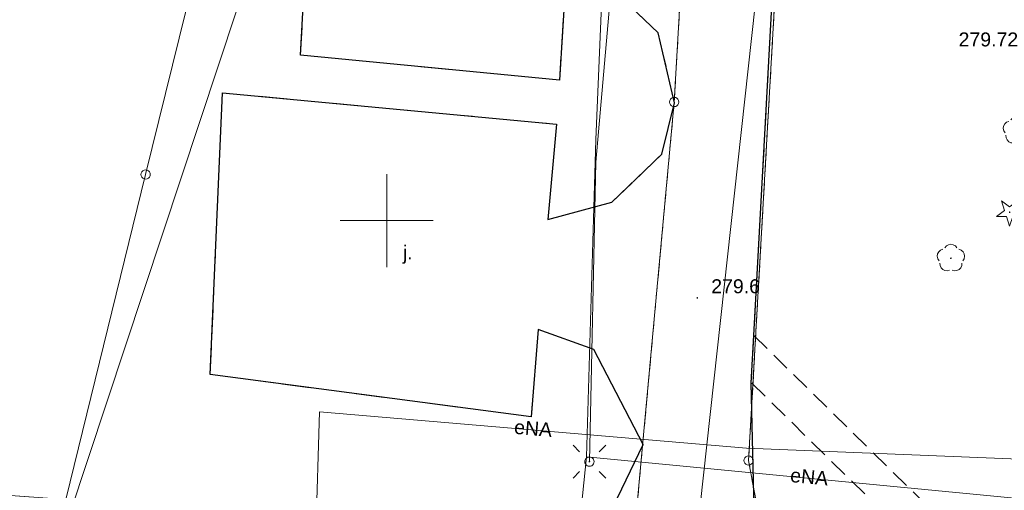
# Model space of a CAD drawing. Extents: x 0 to 6569664, y 0 to 5584502.
# Tile 20 of 64: x 6568330 to 6568383, y 5584136 to 5584161. Entities that reach past the tile are written whole.
import ezdxf
from ezdxf.enums import TextEntityAlignment as Align

# ---------------------------------------------------------------- set-up
doc = ezdxf.new("R2010")
doc.units = 0
doc.header["$PDSIZE"] = 0.75
for name, pattern in [('PRZER1-1', [1, 0.5, -0.5]), ('PRZER2-1', [1.5, 1, -0.5]), ('PRZER3-1', [2, 1.5, -0.5])]:
    doc.linetypes.add(name, pattern=pattern)
doc.layers.get('0').update_dxf_attribs({"linetype": 'CONTINUOUS'})
doc.layers.get('Defpoints').update_dxf_attribs({"linetype": 'CONTINUOUS'})
for name, color, linetype, lineweight in [('EGDE', 7, 'CONTINUOUS', 18), ('EGPG', 7, 'CONTINUOUS', 18), ('GUPPRZ_O', 7, 'CONTINUOUS', 18), ('OTKC', 7, 'CONTINUOUS', 18), ('OTKJ', 7, 'CONTINUOUS', 18), ('OTKJ_O', 7, 'CONTINUOUS', 18), ('OTKK', 7, 'CONTINUOUS', 25), ('OTRN', 7, 'CONTINUOUS', 13), ('OTRN_O', 7, 'CONTINUOUS', 13), ('ramka sekcji', 7, 'CONTINUOUS', 18), ('SUEO', 7, 'CONTINUOUS', 18)]:
    doc.layers.add(name, color=color, linetype=linetype, lineweight=lineweight)
for name, color, linetype, lineweight, true_color in [('EGUG', 7, 'CONTINUOUS', 18, 0x008000), ('OTZG', 7, 'CONTINUOUS', 18, 0x008000), ('OTZL', 7, 'CONTINUOUS', 18, 0x008000), ('SUCP', 7, 'CONTINUOUS', 18, 0xd200d2), ('SUEP', 1, 'CONTINUOUS', 18, 0xff0000), ('SUEP_O', 1, 'CONTINUOUS', 18, 0xff0000), ('SUKP', 7, 'CONTINUOUS', 18, 0x803300)]:
    doc.layers.add(name, color=color, linetype=linetype, lineweight=lineweight, true_color=true_color)
doc.styles.add('Arial', font='arial.ttf')
doc.styles.add('GEO-INFO', font='arial.ttf')
doc.dimstyles.get("Standard").update_dxf_attribs({"dimtxt": 0.18, "dimasz": 0.18, "dimexe": 0.18, "dimexo": 0.0625, "dimgap": 0.09, "dimtad": 0, "dimtih": 1, "dimtoh": 1, "dimdec": 4, "dimzin": 0, "dimdsep": 46, "dimtxsty": 'Standard', "dimcen": 0.09, "dimadec": 0, "dimazin": 0, "dimtfac": 1, "dimtdec": 4, "dimtofl": 0, "dimtmove": 0, "dimatfit": 3, "dimfxl": 0, "dimtolj": 1, "dimtzin": 0, "dimarcsym": 0})

# ---------------------------------------------------------------- blocks, each defined once
blk = doc.blocks.new('D_GSPRDL1')
blk.add_hatch(color=0).paths.add_polyline_path([(0, -0.045), (0.013906, -0.042798), (0.02645, -0.036406), (0.036406, -0.02645), (0.042798, -0.013906), (0.045, 0), (0.042798, 0.013906), (0.036406, 0.02645), (0.02645, 0.036406), (0.013906, 0.042798), (0, 0.045), (-0.013906, 0.042798), (-0.02645, 0.036406), (-0.036406, 0.02645), (-0.042798, 0.013906), (-0.045, 0), (-0.042798, -0.013906), (-0.036406, -0.02645), (-0.02645, -0.036406), (-0.013906, -0.042798)])
at = {"color": 0}
for points in [[(-0.324277, 0.563333), (-0.240553, 0.662679), (-0.127956, 0.727494), (0, 0.75), (0.127956, 0.727494), (0.240553, 0.662679), (0.324277, 0.563333)], [(-0.635969, -0.134326), (-0.70458, -0.024001), (-0.731429, 0.103115), (-0.713292, 0.231763), (-0.652348, 0.346501), (-0.55591, 0.433559), (-0.435555, 0.482485)], [(0.435555, 0.482485), (0.55591, 0.433559), (0.652348, 0.346501), (0.713292, 0.231763), (0.731429, 0.103115), (0.70458, -0.024001), (0.635969, -0.134326)], [(-0.068773, -0.646351), (-0.194901, -0.677512), (-0.324092, -0.663766), (-0.440839, -0.606763), (-0.531129, -0.513345), (-0.584125, -0.394725), (-0.593465, -0.265141)], [(0.593465, -0.265141), (0.584125, -0.394725), (0.531129, -0.513345), (0.440839, -0.606763), (0.324092, -0.663766), (0.194901, -0.677512), (0.068773, -0.646351)]]:
    blk.add_lwpolyline(points, dxfattribs=at)
blk = doc.blocks.new('D_GSPRDI1')
blk.add_hatch(color=0).paths.add_polyline_path([(0, -0.045), (0.013906, -0.042798), (0.02645, -0.036406), (0.036406, -0.02645), (0.042798, -0.013906), (0.045, 0), (0.042798, 0.013906), (0.036406, 0.02645), (0.02645, 0.036406), (0.013906, 0.042798), (0, 0.045), (-0.013906, 0.042798), (-0.02645, 0.036406), (-0.036406, 0.02645), (-0.042798, 0.013906), (-0.045, 0), (-0.042798, -0.013906), (-0.036406, -0.02645), (-0.02645, -0.036406), (-0.013906, -0.042798)])
at = {"color": 0}
blk.add_lwpolyline([(0.272471, 0.088531), (0.713338, -0.231778), (0.168396, -0.231778), (0, -0.750048), (-0.168396, -0.231778), (-0.713338, -0.231778), (-0.272471, 0.088531), (-0.440867, 0.606801), (0, 0.286493), (0.440867, 0.606801)], close=True, dxfattribs=at)
blk = doc.blocks.new('D_GSPWPN1')
blk.add_hatch(color=0).paths.add_polyline_path([(-0.045, 0), (-0.043467, -0.011647), (-0.038971, -0.0225), (-0.03182, -0.03182), (-0.0225, -0.038971), (-0.011647, -0.043467), (0, -0.045), (0.011647, -0.043467), (0.0225, -0.038971), (0.03182, -0.03182), (0.038971, -0.0225), (0.043467, -0.011647), (0.045, 0), (0.043467, 0.011647), (0.038971, 0.0225), (0.03182, 0.03182), (0.0225, 0.038971), (0.011647, 0.043467), (0, 0.045), (-0.011647, 0.043467), (-0.0225, 0.038971), (-0.03182, 0.03182), (-0.038971, 0.0225), (-0.043467, 0.011647)])
blk = doc.blocks.new('D_GEPPGD1_1')
at = {"color": 0}
blk.add_lwpolyline([(0, 0.25), (0.077254, 0.237764), (0.146946, 0.202254), (0.202254, 0.146946), (0.237764, 0.077254), (0.25, 0), (0.237764, -0.077254), (0.202254, -0.146946), (0.146946, -0.202254), (0.077254, -0.237764), (0, -0.25), (-0.077254, -0.237764), (-0.146946, -0.202254), (-0.202254, -0.146946), (-0.237764, -0.077254), (-0.25, 0), (-0.237764, 0.077254), (-0.202254, 0.146946), (-0.146946, 0.202254), (-0.077254, 0.237764)], close=True, dxfattribs=at)
blk = doc.blocks.new('D_GUPELA2')
blk.add_hatch(color=0).paths.add_polyline_path([(-0.001087, 0.044987), (0.011881, 0.043403), (0.021281, 0.03965), (0.030065, 0.033482), (0.038133, 0.023893), (0.043117, 0.012881), (0.044986, 0.001113), (0.044323, -0.007777), (0.040557, -0.019497), (0.033417, -0.030138), (0.024849, -0.037517), (0.013788, -0.042836), (0.002013, -0.044955), (-0.00982, -0.043916), (-0.020466, -0.040077), (-0.029541, -0.033946), (-0.036867, -0.025804), (-0.04187, -0.01649), (-0.04461, -0.005909), (-0.044532, 0.006476), (-0.041285, 0.017903), (-0.034764, 0.028574), (-0.024479, 0.03776), (-0.013449, 0.042943)])
at = {"color": 0}
for points in [[(-0.883883, 0.883883), (-0.53033, 0.53033)], [(0.883883, 0.883883), (0.53033, 0.53033)], [(-0.883883, -0.883883), (-0.53033, -0.53033)], [(0.883883, -0.883883), (0.53033, -0.53033)]]:
    blk.add_lwpolyline(points, dxfattribs=at)
blk = doc.blocks.new('D_GUPELA1')
at = {"color": 0}
blk.add_lwpolyline([(0, 0.25), (0.064705, 0.241481), (0.125, 0.216506), (0.176777, 0.176777), (0.216506, 0.125), (0.241481, 0.064705), (0.25, 0), (0.241481, -0.064705), (0.216506, -0.125), (0.176777, -0.176777), (0.125, -0.216506), (0.064705, -0.241481), (0, -0.25), (-0.064705, -0.241481), (-0.125, -0.216506), (-0.176777, -0.176777), (-0.216506, -0.125), (-0.241481, -0.064705), (-0.25, 0), (-0.241481, 0.064705), (-0.216506, 0.125), (-0.176777, 0.176777), (-0.125, 0.216506), (-0.064705, 0.241481)], close=True, dxfattribs=at)
blk = doc.blocks.new('*D45')
at = {"layer": 'Defpoints', "color": 0}
for p in [(6568647.5, 5584150), (6568650, 5584150), (0, 0)]:
    blk.add_point(p, dxfattribs=at)
at = {"layer": 'ramka sekcji', "color": 0, "lineweight": -2}
blk.add_line((6568649.938, 5584150), (6568647.5, 5584150), dxfattribs=at)
at = {"layer": 'ramka sekcji', "color": 0, "insert": (6568644.106, 5584150), "char_height": 0.75, "attachment_point": 5, "style": 'GEO-INFO'}
blk.add_mtext('\\A1;5584150.0000', dxfattribs=at)
blk = doc.blocks.new('*D46')
at = {"layer": 'Defpoints', "color": 0}
for p in [(6568650, 5584152.5), (6568650, 5584150), (0, 0)]:
    blk.add_point(p, dxfattribs=at)
at = {"layer": 'ramka sekcji', "color": 0, "lineweight": -2}
blk.add_line((6568650, 5584150.062), (6568650, 5584152.5), dxfattribs=at)
at = {"layer": 'ramka sekcji', "color": 0, "insert": (6568650, 5584155.896), "char_height": 0.75, "attachment_point": 5, "rotation": 90, "style": 'GEO-INFO'}
blk.add_mtext('\\A1;6568650.0000', dxfattribs=at)

msp = doc.modelspace()

# ---------------------------------------------------------------- linework, layer by layer
at = {"layer": 'EGDE', "linetype": 'Continuous', "elevation": 10.22}
for points in [[(6568361.26341, 5584250.74162), (6568355.87516, 5584228.80739), (6568343.88997, 5584180.27922), (6568337.0279, 5584152.47866), (6568332.74, 5584135.02), (6568328.2783, 5584135.3346), (6568318.08182, 5584100.1005), (6568315.04175, 5584096.21103), (6568312.96342, 5584095.29418), (6568309.21068, 5584095.48584), (6568302.523, 5584096.81978), (6568303.26305, 5584109.23027), (6568304.89857, 5584108.81131), (6568309.92834, 5584135.22816), (6568320.18066, 5584169.23288), (6568329.95, 5584201.67), (6568339.09, 5584229.28), (6568315.28914, 5584237.02736), (6568321.65, 5584256.49), (6568327.03, 5584260.27)], [(6568361.59535, 5584252.09289), (6568365.64994, 5584250.98505), (6568368.16833, 5584248.79733), (6568369.72416, 5584246.02716), (6568370.27666, 5584242.73402), (6568367.78222, 5584196.52832), (6568365.45974, 5584156.3753), (6568363.32778, 5584133.24604), (6568332.74, 5584135.02), (6568337.0279, 5584152.47866), (6568343.88997, 5584180.27922), (6568355.87516, 5584228.80739), (6568361.26341, 5584250.74162)], [(6568370.27666, 5584242.73402), (6568369.72416, 5584246.02716), (6568368.16833, 5584248.79733), (6568365.64994, 5584250.98505), (6568384.82038, 5584245.63164), (6568381.25599, 5584245.17568), (6568377.54509, 5584242.89769), (6568375.25714, 5584238.8479), (6568369.45834, 5584137.11533), (6568369.87809, 5584134.81056), (6568371.2, 5584132.71), (6568363.32778, 5584133.24604), (6568365.45974, 5584156.3753), (6568367.78222, 5584196.52832)]]:
    msp.add_lwpolyline(points, close=True, dxfattribs=at)
msp.add_lwpolyline([(6568648.59375, 5584104.42383), (6568646.521, 5584059.38927), (6568644.22449, 5584009.45582), (6568609.00522, 5584036.3441), (6568583.6998, 5584038.16817), (6568558.47556, 5584075.58605), (6568538.06756, 5584076.86319), (6568491.15577, 5584079.0589), (6568441.65482, 5584081.9513), (6568391.77674, 5584086.94902), (6568374.92948, 5584088.19204), (6568375.19, 5584092.43), (6568377.65, 5584132.3), (6568371.2, 5584132.71), (6568369.87809, 5584134.81056), (6568369.45834, 5584137.11533), (6568375.25714, 5584238.8479), (6568377.54509, 5584242.89769), (6568381.25599, 5584245.17568), (6568384.82038, 5584245.63164)], dxfattribs=at)
at = {"layer": 'EGUG', "linetype": 'PRZER1-1', "lineweight": 18, "elevation": 10.08}
for points in [[(6568370.27666, 5584242.73402), (6568367.78222, 5584196.52832), (6568365.45974, 5584156.3753), (6568363.32778, 5584133.24604), (6568332.74, 5584135.02), (6568328.2783, 5584135.3346), (6568318.08182, 5584100.1005), (6568315.04175, 5584096.21103), (6568312.96342, 5584095.29418), (6568309.21068, 5584095.48584), (6568302.523, 5584096.81978), (6568293.22847, 5584098.67016), (6568278.61678, 5584101.82214), (6568280.79901, 5584114.07121), (6568303.26305, 5584109.23027), (6568304.89857, 5584108.81131), (6568309.92834, 5584135.22816), (6568320.18066, 5584169.23288), (6568329.95, 5584201.67), (6568339.09, 5584229.28), (6568315.28914, 5584237.02736), (6568321.65, 5584256.49)], [(6568482.90911, 5583944.55214), (6568370.44353, 5583952.88368), (6568294.32233, 5583957.98331), (6568294.26523, 5583956.9825), (6568277.26098, 5583957.9935), (6568263.9809, 5583958.70246), (6568268.42617, 5584011.06381), (6568271.58328, 5584050.08752), (6568274.3496, 5584077.53529), (6568277.46122, 5584095.26675), (6568302.13672, 5584090.3243), (6568320.72616, 5584086.59352), (6568329.45932, 5584084.84591), (6568374.48985, 5584081.95589), (6568374.92948, 5584088.19204), (6568375.19, 5584092.43), (6568377.65, 5584132.3), (6568371.2, 5584132.71), (6568369.87809, 5584134.81056), (6568369.45834, 5584137.11533), (6568375.25714, 5584238.8479), (6568377.54509, 5584242.89769)], [(6568377.54509, 5584242.89769), (6568375.25714, 5584238.8479), (6568369.45834, 5584137.11533), (6568369.87809, 5584134.81056), (6568371.2, 5584132.71), (6568363.32778, 5584133.24604), (6568365.45974, 5584156.3753), (6568367.78222, 5584196.52832), (6568370.27666, 5584242.73402)]]:
    msp.add_lwpolyline(points, dxfattribs=at)
at = {"layer": 'OTKC', "linetype": 'PRZER2-1', "lineweight": 18, "elevation": 10.18}
msp.add_lwpolyline([(6568384.28, 5584087.56), (6568381.72, 5584087.67), (6568381.79, 5584090.16), (6568377.8, 5584090.47), (6568377.91, 5584092.62), (6568381.93, 5584092.24), (6568384.29, 5584126.93), (6568369.6, 5584141.29), (6568369.74, 5584143.83), (6568386.41, 5584127.46)], dxfattribs=at)
at = {"layer": 'OTKJ', "linetype": 'PRZER3-1', "lineweight": 18, "elevation": 10.18}
for points in [[(6568371.93, 5584183.8), (6568369.74, 5584143.83), (6568369.6, 5584141.29), (6568369.75, 5584134.5), (6568371.42, 5584132.69), (6568361.49, 5584133.2), (6568363.78, 5584137.98), (6568361.14, 5584143.07), (6568358.15, 5584144.15), (6568357.77, 5584139.46), (6568340.5, 5584141.73), (6568341.16, 5584156.87), (6568359.13, 5584155.18), (6568358.67, 5584150.06), (6568362.11, 5584150.99), (6568364.79, 5584153.58), (6568365.48, 5584156.33), (6568364.59, 5584160.1), (6568362.37, 5584162.23)], [(6568359.62, 5584162.8), (6568359.29, 5584157.55), (6568345.36, 5584158.9), (6568346.21, 5584174.23)]]:
    msp.add_lwpolyline(points, dxfattribs=at)
at = {"layer": 'OTKK', "linetype": 'Continuous', "lineweight": 25, "elevation": 10.18}
for points in [[(6568371.42, 5584132.69), (6568369.75, 5584134.5), (6568369.6, 5584141.29), (6568369.74, 5584143.83), (6568371.93, 5584183.8), (6568372.02, 5584185.07), (6568374.88, 5584234.01), (6568375.15, 5584238.95), (6568378.78, 5584243.97), (6568384.91, 5584245.63), (6568392.17, 5584243.79), (6568390.81, 5584238.73), (6568423.38, 5584229.9)], [(6568359.62, 5584162.8), (6568359.29, 5584157.55), (6568345.36, 5584158.9), (6568346.21, 5584174.23)], [(6568361.49, 5584133.2), (6568363.78, 5584137.98), (6568361.14, 5584143.07), (6568358.15, 5584144.15), (6568357.77, 5584139.46), (6568340.5, 5584141.73), (6568341.16, 5584156.87), (6568359.13, 5584155.18), (6568358.67, 5584150.06), (6568362.11, 5584150.99), (6568364.79, 5584153.58), (6568365.48, 5584156.33), (6568364.59, 5584160.1), (6568362.37, 5584162.23)]]:
    msp.add_lwpolyline(points, dxfattribs=at)
at = {"layer": 'ramka sekcji'}
for q in [(6568350, 5584152.5), (6568347.5, 5584150), (6568350, 5584147.5), (6568352.5, 5584150)]:
    msp.add_line((6568350, 5584150), q, dxfattribs=at)
at = {"layer": 'SUCP', "linetype": 'Continuous', "lineweight": 18, "elevation": 10.14}
msp.add_lwpolyline([(6568363.52786, 5584258.84118), (6568358.72812, 5584235.45896), (6568363.21186, 5584234.19605), (6568362.14107, 5584229.40269), (6568356.91373, 5584229.77556), (6568349.05454, 5584184.02745), (6568353.4808, 5584182.02165), (6568352.51065, 5584178.73978), (6568347.94518, 5584179.45938), (6568328.91705, 5584122.12967), (6568332.47163, 5584121.22431), (6568331.91754, 5584116.99279), (6568327.01957, 5584117.92663), (6568310.11167, 5584042.64789), (6568313.52267, 5584040.92342), (6568312.64533, 5584036.86571), (6568307.74363, 5584037.91157), (6568299.28996, 5584003.59361)], dxfattribs=at)
at = {"layer": 'SUEP', "linetype": 'Continuous', "lineweight": 18, "elevation": 10.14}
for points in [[(6568363.05, 5584199.47), (6568363.42, 5584186.88), (6568363.08, 5584173.96), (6568361.25, 5584153.14), (6568360.9, 5584137.05)], [(6568362.08293, 5584174.34263), (6568361.2354, 5584154.36071), (6568360.74305, 5584137.31793)], [(6568345.99204, 5584126.61216), (6568346.38297, 5584139.72821), (6568369.35058, 5584137.78361), (6568391.13265, 5584136.90458), (6568401.39526, 5584135.72737)], [(6568360.74305, 5584137.31793), (6568359.58928, 5584126.12732), (6568345.99204, 5584126.61216)], [(6568360.74305, 5584137.31793), (6568384.68684, 5584134.99138), (6568383.61336, 5584111.98577), (6568383.47909, 5584089.82233), (6568391.46775, 5584089.19521), (6568392.30005, 5584085.89868)]]:
    msp.add_lwpolyline(points, dxfattribs=at)
at = {"layer": 'SUKP', "linetype": 'Continuous', "lineweight": 18, "elevation": 10.14}
msp.add_lwpolyline([(6568375.72584, 5584088.56609), (6568378.42666, 5584120.33275), (6568366.47474, 5584131.26997), (6568369.98604, 5584163.23059), (6568372.56, 5584194), (6568376.02397, 5584239.07136), (6568376.60482, 5584243.03868), (6568379.50818, 5584255.20698), (6568379.56519, 5584255.51005)], dxfattribs=at)

# ---------------------------------------------------------------- block references
at = {"layer": 'EGPG', "linetype": 'Continuous', "lineweight": 18}
for p in [(6568365.45974, 5584156.3753, 10.24), (6568337.0279, 5584152.47866, 10.24), (6568369.45834, 5584137.11533, 10.24)]:
    msp.add_blockref('D_GEPPGD1_1', p, dxfattribs=at)
at = {"layer": 'OTRN', "linetype": 'Continuous', "lineweight": 13}
msp.add_blockref('D_GSPWPN1', (6568366.7, 5584145.85, 10.08), dxfattribs=at)
at = {"layer": 'OTZG', "linetype": 'Continuous', "lineweight": 18}
msp.add_blockref('D_GSPRDI1', (6568383.5, 5584150.45, 10.12), dxfattribs=at)
at = {"layer": 'OTZL', "linetype": 'Continuous', "lineweight": 18}
for p in [(6568383.89, 5584154.85, 10.12), (6568380.34, 5584147.98, 10.12)]:
    msp.add_blockref('D_GSPRDL1', p, dxfattribs=at)
at = {"layer": 'SUEO', "linetype": 'Continuous', "lineweight": 18}
for name, p in [('D_GUPELA2', (6568360.9, 5584137.05, 10.15)), ('D_GUPELA1', (6568360.9, 5584137.05, 10.16))]:
    msp.add_blockref(name, p, dxfattribs=at)

# ---------------------------------------------------------------- texts
at = {"layer": 'GUPPRZ_O', "linetype": 'Continuous', "lineweight": 0, "style": 'Arial'}
msp.add_text('279.72', height=0.75, dxfattribs=at).set_placement((6568380.75415, 5584159.36096, 10.8))
at = {"layer": 'OTKJ_O', "linetype": 'Continuous', "lineweight": 0, "style": 'Arial'}
msp.add_text('j.', height=0.75, dxfattribs=at).set_placement((6568351.12618, 5584147.91338, 10.8), align=Align.CENTER)
at = {"layer": 'OTRN_O', "linetype": 'Continuous', "lineweight": 0, "style": 'Arial'}
msp.add_text('279.6', height=0.75, dxfattribs=at).set_placement((6568367.45, 5584146.1, 10.8))
at = {"layer": 'SUEP_O', "linetype": 'Continuous', "lineweight": 0, "style": 'Arial'}
for rotation, p in [(355.160478, (6568357.84202, 5584138.46348, 10.8)), (354.450169, (6568372.68656, 5584135.86255, 10.8))]:
    msp.add_text('eNA', height=0.75, rotation=rotation, dxfattribs=at).set_placement(p, align=Align.CENTER)

# ---------------------------------------------------------------- dimensions: what is measured, and where the dimension line sits
at = {"layer": 'ramka sekcji'}
for offset, dtype, picture, middle in [((0, 2.5), 1, '*D46', (6568650, 5584155.8956787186)), ((-2.5, 0), 0, '*D45', (6568644.1063676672, 5584150))]:
    dim = msp.add_ordinate_dim(feature_location=(6568650, 5584150), offset=offset, dtype=dtype, origin=(0, 0), dimstyle='Standard', override={"dimtxt": 0.75, "dimtxsty": 'GEO-INFO'}, dxfattribs=at)
    dim.commit()
    dim.dimension.update_dxf_attribs({"geometry": picture, "text_midpoint": middle})

doc.saveas('drawing.dxf')
